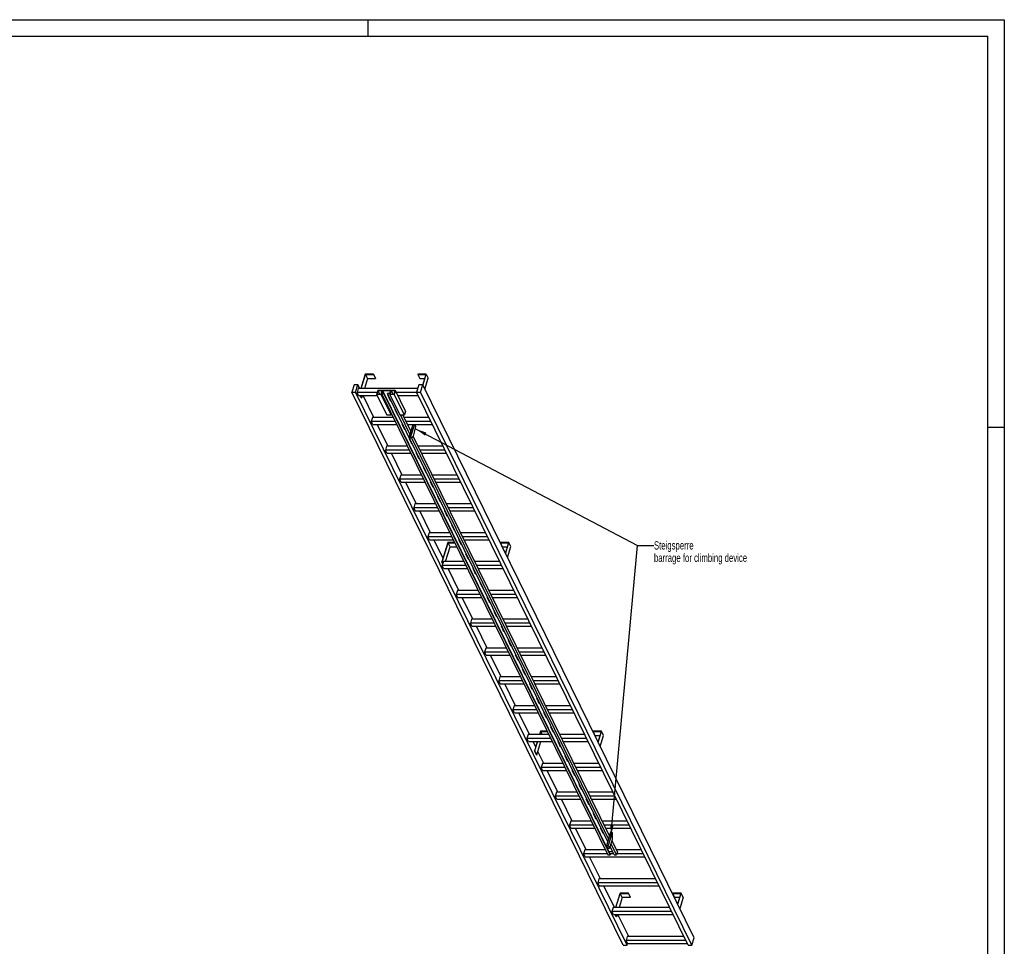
# Model space of a CAD drawing. Header units: millimetres. Extents: x 0 to 11880, y 0 to 8400.
# Tile 4 of 4: x 5940 to 11880, y 2807 to 8400. Entities that reach past the tile are written whole.
import ezdxf

# ---------------------------------------------------------------- set-up
doc = ezdxf.new("R2010")
doc.units = ezdxf.units.MM
doc.header["$LTSCALE"] = 653.4
doc.layers.get('0').update_dxf_attribs({"linetype": 'CONTINUOUS'})
doc.layers.add('053_NOTES', color=7, linetype='CONTINUOUS')
doc.styles.get("Standard").update_dxf_attribs({"font": 'txt', "width": 0.7})
doc.dimstyles.get("Standard").update_dxf_attribs({"dimtxt": 50, "dimasz": 70, "dimexe": 2, "dimexo": 1, "dimtad": 1, "dimtxsty": 'Standard', "dimblk": '_FILLED', "dimblk1": '_FILLED', "dimblk2": '_FILLED', "dimcen": 0.09, "dimazin": 2, "dimtol": 1, "dimtp": 0.01, "dimtm": 0.01, "dimtfac": 1, "dimtofl": 0, "dimtmove": 0, "dimatfit": 3, "dimldrblk": '_FILLED', "dimfxl": 1, "dimtolj": 1, "dimarcsym": 0})

# ---------------------------------------------------------------- blocks, each defined once
blk = doc.blocks.new('_FILLED')
at = {"color": 0, "linetype": 'ByBlock'}
blk.add_solid([(0, 0), (-1, 0.143), (-1, -0.143)], dxfattribs=at)

msp = doc.modelspace()

# ---------------------------------------------------------------- linework, layer by layer
at = {"color": 3, "linetype": 'Continuous'}
for p, q in [((0, 8400), (11880, 8400)), ((8040, 8400), (8040, 8300)), ((11880, 8400), (11880, 0)), ((11780, 5940), (11880, 5940))]:
    msp.add_line(p, q, dxfattribs=at)
at = {"color": 5, "linetype": 'Continuous'}
for p in [(100, 8300), (11780, 100)]:
    msp.add_line(p, (11780, 8300), dxfattribs=at)
at = {"color": 7, "linetype": 'Continuous'}
for p, q in [((8024.592, 6260.035), (7997.675, 6172.934)), ((7999.518, 6172.934), (8025.95, 6258.468)), ((8075.25, 6260.035), (8024.592, 6260.035)), ((8025.95, 6258.468), (8038.151, 6233.604)), ((8025.95, 6258.468), (8074.766, 6258.468)), ((8074.766, 6258.468), (8075.25, 6260.035)), ((8074.766, 6258.468), (8086.968, 6233.604)), ((8075.25, 6260.035), (8087.452, 6235.17)), ((8342.358, 6260.035), (8341.874, 6258.468)), ((8341.874, 6258.468), (8354.075, 6233.604)), ((8341.874, 6258.468), (8390.69, 6258.468)), ((8393.016, 6260.035), (8342.358, 6260.035)), ((8390.69, 6258.468), (8371.369, 6195.944)), ((8372.502, 6193.653), (8393.016, 6260.035)), ((8393.016, 6260.035), (8405.218, 6235.17)), ((7956.902, 6195.941), (7943.104, 6151.291)), ((7979.928, 6195.941), (7956.902, 6195.941)), ((7966.131, 6151.291), (7979.928, 6195.941)), ((7991.219, 6172.934), (7979.928, 6195.941)), ((8038.151, 6233.604), (8019.403, 6172.934)), ((8038.151, 6233.604), (8086.968, 6233.604)), ((8086.968, 6233.604), (8087.452, 6235.17)), ((8348.353, 6195.941), (8334.555, 6151.291)), ((8371.379, 6195.941), (8348.353, 6195.941)), ((8354.075, 6233.604), (8383.006, 6233.604)), ((8357.582, 6151.291), (8371.379, 6195.941)), ((10009.454, 2857.896), (8371.379, 6195.941)), ((8384.704, 6168.788), (8405.218, 6235.17)), ((9581.179, 2813.246), (7943.104, 6151.291)), ((7943.104, 6151.291), (7966.131, 6151.291)), ((9604.206, 2813.246), (7966.131, 6151.291)), ((7982.761, 6172.934), (7975.499, 6149.434)), ((7984.651, 6130.786), (7975.499, 6149.434)), ((8096.347, 6149.434), (7975.499, 6149.434)), ((8341.243, 6172.934), (7982.761, 6172.934)), ((7984.651, 6130.786), (8096.585, 6130.786)), ((8000.483, 6117.671), (7994.048, 6130.786)), ((7995.89, 6130.786), (8002.325, 6117.671)), ((8006.378, 6130.786), (8002.325, 6117.671)), ((8076.63, 5998.883), (8011.902, 6130.786)), ((8100.165, 6161.788), (8092.903, 6138.288)), ((8092.903, 6138.288), (8153.911, 6013.966)), ((8120.535, 6138.288), (8092.903, 6138.288)), ((8100.844, 6161.005), (8094.066, 6139.072)), ((8094.066, 6139.072), (8119.856, 6139.072)), ((8100.165, 6161.788), (8207.008, 6161.788)), ((8100.844, 6161.005), (8111.607, 6139.072)), ((8126.634, 6161.005), (8100.844, 6161.005)), ((8119.856, 6139.072), (8126.634, 6161.005)), ((8122.012, 6143.067), (8120.535, 6138.288)), ((8181.543, 6013.966), (8120.535, 6138.288)), ((8122.012, 6143.067), (9488.599, 3358.254)), ((8135.827, 6143.067), (8122.012, 6143.067)), ((8128.5, 6161.083), (8123.175, 6143.85)), ((8123.175, 6143.85), (8136.069, 6143.85)), ((8128.5, 6161.083), (9495.088, 3376.27)), ((8178.237, 6161.083), (8128.5, 6161.083)), ((8136.069, 6143.85), (8135.827, 6143.067)), ((9502.415, 3358.254), (8135.827, 6143.067)), ((8136.069, 6143.85), (9502.657, 3359.037)), ((8159.775, 6143.067), (8160.017, 6143.85)), ((9487.559, 3437.328), (8159.775, 6143.067)), ((8173.591, 6143.067), (8159.775, 6143.067)), ((8160.017, 6143.85), (8172.912, 6143.85)), ((8160.648, 6133.111), (8175.9, 6102.03)), ((8164.661, 6133.111), (8160.648, 6133.111)), ((8161.212, 6133.111), (8176.118, 6102.735)), ((8162.353, 6130.786), (8165.801, 6130.786)), ((8173.591, 6143.067), (8172.114, 6138.288)), ((8172.114, 6138.288), (8233.123, 6013.966)), ((8199.746, 6138.288), (8172.114, 6138.288)), ((8172.912, 6143.85), (8178.237, 6161.083)), ((8180.055, 6161.005), (8173.277, 6139.072)), ((8173.277, 6139.072), (8199.067, 6139.072)), ((8180.055, 6161.005), (8190.819, 6139.072)), ((8205.845, 6161.005), (8180.055, 6161.005)), ((8199.067, 6139.072), (8205.845, 6161.005)), ((8207.008, 6161.788), (8199.746, 6138.288)), ((8260.755, 6013.966), (8199.746, 6138.288)), ((8268.017, 6037.466), (8207.008, 6161.788)), ((8335.467, 6149.434), (8213.071, 6149.434)), ((8222.222, 6130.786), (8344.618, 6130.786)), ((9972.63, 2813.246), (8334.555, 6151.291)), ((8334.555, 6151.291), (8357.582, 6151.291)), ((9995.656, 2813.246), (8357.582, 6151.291)), ((8000.483, 6117.671), (8002.325, 6117.671)), ((8175.9, 6102.03), (8176.118, 6102.735)), ((8175.9, 6102.03), (8179.913, 6102.03)), ((8176.118, 6102.735), (8179.567, 6102.735)), ((8153.911, 6013.966), (8181.543, 6013.966)), ((8183.02, 6018.745), (8181.543, 6013.966)), ((8203.354, 6046.085), (8218.606, 6015.005)), ((8207.367, 6046.085), (8203.354, 6046.085)), ((8203.918, 6046.085), (8218.824, 6015.71)), ((8218.606, 6015.005), (8218.824, 6015.71)), ((8218.606, 6015.005), (8222.619, 6015.005)), ((8218.824, 6015.71), (8222.273, 6015.71)), ((8233.123, 6013.966), (8260.755, 6013.966)), ((8294.235, 5897.22), (8236.944, 6013.966)), ((8300.02, 5915.941), (8251.917, 6013.966)), ((8268.017, 6037.466), (8260.755, 6013.966)), ((8068.173, 5998.883), (8060.911, 5975.383)), ((8070.062, 5956.735), (8060.911, 5975.383)), ((8204.298, 5975.383), (8060.911, 5975.383)), ((8192.766, 5998.883), (8068.173, 5998.883)), ((8070.062, 5956.735), (8213.45, 5956.735)), ((8162.042, 5824.832), (8097.314, 5956.735)), ((8246.06, 5959.06), (8261.312, 5927.979)), ((8250.072, 5959.06), (8246.06, 5959.06)), ((8246.624, 5959.06), (8261.53, 5928.684)), ((8247.765, 5956.735), (8251.213, 5956.735)), ((8409.346, 5998.883), (8259.318, 5998.883)), ((8420.878, 5975.383), (8270.85, 5975.383)), ((8280.002, 5956.735), (8430.03, 5956.735)), ((8312.627, 5956.735), (8289.369, 5881.475)), ((8321.837, 5956.735), (8298.58, 5881.475)), ((8330.413, 5944.267), (8324.294, 5956.735)), ((8324.676, 5917.659), (8330.413, 5944.267)), ((8261.312, 5927.979), (8261.53, 5928.684)), ((8261.312, 5927.979), (8265.324, 5927.979)), ((8261.53, 5928.684), (8264.979, 5928.684)), ((8289.369, 5881.475), (8292.42, 5875.259)), ((8289.369, 5881.475), (8298.58, 5881.475)), ((8298.58, 5881.475), (8301.63, 5875.259)), ((8301.63, 5875.259), (8314.993, 5886.326)), ((9498.682, 3473.325), (8314.68, 5886.067)), ((8314.993, 5886.326), (8324.676, 5917.659)), ((8153.585, 5824.832), (8146.323, 5801.333)), ((8278.178, 5824.832), (8153.585, 5824.832)), ((8288.766, 5872.034), (8304.018, 5840.954)), ((8292.778, 5872.034), (8288.766, 5872.034)), ((8289.33, 5872.034), (8304.236, 5841.659)), ((8292.42, 5875.259), (8301.63, 5875.259)), ((8304.018, 5840.954), (8304.236, 5841.659)), ((8304.018, 5840.954), (8308.03, 5840.954)), ((9492.897, 3454.603), (8304.035, 5877.25)), ((8304.236, 5841.659), (8307.684, 5841.659)), ((8494.758, 5824.832), (8344.73, 5824.832)), ((8155.474, 5782.684), (8146.323, 5801.333)), ((8289.71, 5801.333), (8146.323, 5801.333)), ((8155.474, 5782.684), (8298.861, 5782.684)), ((8247.454, 5650.782), (8182.725, 5782.684)), ((8331.472, 5785.009), (8346.724, 5753.929)), ((8335.484, 5785.009), (8331.472, 5785.009)), ((8332.035, 5785.009), (8346.942, 5754.634)), ((8333.176, 5782.684), (8336.625, 5782.684)), ((8506.29, 5801.333), (8356.262, 5801.333)), ((8365.413, 5782.684), (8515.441, 5782.684)), ((8346.724, 5753.929), (8346.942, 5754.634)), ((8346.724, 5753.929), (8350.736, 5753.929)), ((8346.942, 5754.634), (8350.39, 5754.634)), ((8238.997, 5650.782), (8231.735, 5627.282)), ((8363.59, 5650.782), (8238.997, 5650.782)), ((8374.178, 5697.984), (8389.43, 5666.903)), ((8378.19, 5697.984), (8374.178, 5697.984)), ((8374.741, 5697.984), (8389.647, 5667.608)), ((8389.43, 5666.903), (8389.647, 5667.608)), ((8389.43, 5666.903), (8393.442, 5666.903)), ((8389.647, 5667.608), (8393.096, 5667.608)), ((8580.17, 5650.782), (8430.142, 5650.782)), ((8240.886, 5608.633), (8231.735, 5627.282)), ((8375.122, 5627.282), (8231.735, 5627.282)), ((8240.886, 5608.633), (8384.273, 5608.633)), ((8332.866, 5476.731), (8268.137, 5608.633)), ((8416.883, 5610.958), (8432.135, 5579.878)), ((8420.896, 5610.958), (8416.883, 5610.958)), ((8417.447, 5610.958), (8432.353, 5580.583)), ((8418.588, 5608.633), (8422.037, 5608.633)), ((8591.702, 5627.282), (8441.674, 5627.282)), ((8450.825, 5608.633), (8600.853, 5608.633)), ((8432.135, 5579.878), (8432.353, 5580.583)), ((8432.135, 5579.878), (8436.148, 5579.878)), ((8432.353, 5580.583), (8435.802, 5580.583)), ((8324.408, 5476.731), (8317.146, 5453.231)), ((8449.002, 5476.731), (8324.408, 5476.731)), ((8459.589, 5523.933), (8474.841, 5492.852)), ((8463.602, 5523.933), (8459.589, 5523.933)), ((8460.153, 5523.933), (8475.059, 5493.557)), ((8474.841, 5492.852), (8475.059, 5493.557)), ((8474.841, 5492.852), (8478.854, 5492.852)), ((8475.059, 5493.557), (8478.508, 5493.557)), ((8665.581, 5476.731), (8515.554, 5476.731)), ((8326.298, 5434.583), (8317.146, 5453.231)), ((8460.534, 5453.231), (8317.146, 5453.231)), ((8326.298, 5434.583), (8469.685, 5434.583)), ((8418.277, 5302.68), (8353.549, 5434.583)), ((8502.295, 5436.907), (8517.547, 5405.827)), ((8506.308, 5436.907), (8502.295, 5436.907)), ((8502.859, 5436.907), (8517.765, 5406.532)), ((8504, 5434.583), (8507.448, 5434.583)), ((8517.547, 5405.827), (8517.765, 5406.532)), ((8517.547, 5405.827), (8521.56, 5405.827)), ((8517.765, 5406.532), (8521.214, 5406.532)), ((8677.113, 5453.231), (8527.086, 5453.231)), ((8536.237, 5434.583), (8686.265, 5434.583)), ((8545.001, 5349.882), (8560.253, 5318.802)), ((8549.013, 5349.882), (8545.001, 5349.882)), ((8545.565, 5349.882), (8560.471, 5319.507)), ((8409.82, 5302.68), (8402.558, 5279.18)), ((8534.413, 5302.68), (8409.82, 5302.68)), ((8560.253, 5318.802), (8560.471, 5319.507)), ((8560.253, 5318.802), (8564.266, 5318.802)), ((8560.471, 5319.507), (8563.92, 5319.507)), ((8750.993, 5302.68), (8600.965, 5302.68)), ((8411.709, 5260.532), (8402.558, 5279.18)), ((8545.945, 5279.18), (8402.558, 5279.18)), ((8411.709, 5260.532), (8555.097, 5260.532)), ((8493.785, 5148.811), (8438.961, 5260.532)), ((8523.196, 5243.985), (8486.886, 5126.486)), ((8488.729, 5126.486), (8524.554, 5242.418)), ((8563.217, 5243.985), (8523.196, 5243.985)), ((8536.756, 5217.554), (8524.554, 5242.418)), ((8524.554, 5242.418), (8563.985, 5242.418)), ((8587.707, 5262.857), (8602.959, 5231.776)), ((8591.719, 5262.857), (8587.707, 5262.857)), ((8588.271, 5262.857), (8603.177, 5232.481)), ((8589.411, 5260.532), (8592.86, 5260.532)), ((8602.959, 5231.776), (8603.177, 5232.481)), ((8602.959, 5231.776), (8606.971, 5231.776)), ((8603.177, 5232.481), (8606.625, 5232.481)), ((8762.525, 5279.18), (8612.497, 5279.18)), ((8621.649, 5260.532), (8771.676, 5260.532)), ((8840.962, 5243.985), (8840.478, 5242.418)), ((8852.68, 5217.554), (8840.478, 5242.418)), ((8840.478, 5242.418), (8889.295, 5242.418)), ((8891.621, 5243.985), (8840.962, 5243.985)), ((8889.295, 5242.418), (8869.977, 5179.906)), ((8871.107, 5177.603), (8891.621, 5243.985)), ((8903.823, 5219.121), (8891.621, 5243.985)), ((8509.276, 5128.629), (8536.756, 5217.554)), ((8536.756, 5217.554), (8576.187, 5217.554)), ((8630.413, 5175.831), (8645.665, 5144.751)), ((8634.425, 5175.831), (8630.413, 5175.831)), ((8630.976, 5175.831), (8645.883, 5145.456)), ((8852.68, 5217.554), (8881.611, 5217.554)), ((8883.309, 5152.739), (8903.823, 5219.121)), ((8491.601, 5116.879), (8486.886, 5126.486)), ((8486.886, 5126.486), (8488.729, 5126.486)), ((8491.601, 5116.879), (8487.97, 5105.129)), ((8493.443, 5116.879), (8488.729, 5126.486)), ((8491.601, 5116.879), (8493.443, 5116.879)), ((8497.074, 5128.629), (8493.443, 5116.879)), ((8619.825, 5128.629), (8497.074, 5128.629)), ((8645.665, 5144.751), (8645.883, 5145.456)), ((8645.665, 5144.751), (8649.677, 5144.751)), ((8645.883, 5145.456), (8649.331, 5145.456)), ((8836.405, 5128.629), (8686.377, 5128.629)), ((8497.121, 5086.481), (8487.97, 5105.129)), ((8631.357, 5105.129), (8487.97, 5105.129)), ((8497.121, 5086.481), (8640.508, 5086.481)), ((8589.101, 4954.578), (8524.372, 5086.481)), ((8673.119, 5088.806), (8688.371, 5057.725)), ((8677.131, 5088.806), (8673.119, 5088.806)), ((8673.682, 5088.806), (8688.588, 5058.43)), ((8674.823, 5086.481), (8678.272, 5086.481)), ((8688.371, 5057.725), (8688.588, 5058.43)), ((8688.371, 5057.725), (8692.383, 5057.725)), ((8688.588, 5058.43), (8692.037, 5058.43)), ((8847.937, 5105.129), (8697.909, 5105.129)), ((8707.06, 5086.481), (8857.088, 5086.481)), ((8715.824, 5001.78), (8731.076, 4970.7)), ((8719.837, 5001.78), (8715.824, 5001.78)), ((8716.388, 5001.78), (8731.294, 4971.405)), ((8580.643, 4954.578), (8573.382, 4931.079)), ((8582.533, 4912.43), (8573.382, 4931.079)), ((8716.769, 4931.079), (8573.382, 4931.079)), ((8705.237, 4954.578), (8580.643, 4954.578)), ((8731.076, 4970.7), (8731.294, 4971.405)), ((8731.076, 4970.7), (8735.089, 4970.7)), ((8731.294, 4971.405), (8734.743, 4971.405)), ((8921.817, 4954.578), (8771.789, 4954.578)), ((8933.349, 4931.079), (8783.321, 4931.079)), ((8582.533, 4912.43), (8725.92, 4912.43)), ((8674.513, 4780.528), (8609.784, 4912.43)), ((8758.53, 4914.755), (8773.782, 4883.675)), ((8762.543, 4914.755), (8758.53, 4914.755)), ((8759.094, 4914.755), (8774, 4884.38)), ((8760.235, 4912.43), (8763.684, 4912.43)), ((8773.782, 4883.675), (8774, 4884.38)), ((8773.782, 4883.675), (8777.795, 4883.675)), ((8774, 4884.38), (8777.449, 4884.38)), ((8792.472, 4912.43), (8942.5, 4912.43)), ((8801.236, 4827.73), (8816.488, 4796.649)), ((8805.249, 4827.73), (8801.236, 4827.73)), ((8801.8, 4827.73), (8816.706, 4797.354)), ((8666.055, 4780.528), (8658.793, 4757.028)), ((8667.944, 4738.38), (8658.793, 4757.028)), ((8802.18, 4757.028), (8658.793, 4757.028)), ((8790.648, 4780.528), (8666.055, 4780.528)), ((8816.488, 4796.649), (8816.706, 4797.354)), ((8816.488, 4796.649), (8820.501, 4796.649)), ((8816.706, 4797.354), (8820.155, 4797.354)), ((9007.228, 4780.528), (8857.2, 4780.528)), ((9018.76, 4757.028), (8868.732, 4757.028)), ((8667.944, 4738.38), (8811.332, 4738.38)), ((8759.924, 4606.477), (8695.196, 4738.38)), ((8843.942, 4740.704), (8859.194, 4709.624)), ((8847.954, 4740.704), (8843.942, 4740.704)), ((8844.506, 4740.704), (8859.412, 4710.329)), ((8845.647, 4738.38), (8849.095, 4738.38)), ((8859.194, 4709.624), (8859.412, 4710.329)), ((8859.194, 4709.624), (8863.207, 4709.624)), ((8859.412, 4710.329), (8862.861, 4710.329)), ((8877.884, 4738.38), (9027.912, 4738.38)), ((8886.648, 4653.679), (8901.9, 4622.598)), ((8890.66, 4653.679), (8886.648, 4653.679)), ((8887.212, 4653.679), (8902.118, 4623.303)), ((8751.467, 4606.477), (8744.205, 4582.977)), ((8753.356, 4564.329), (8744.205, 4582.977)), ((8887.592, 4582.977), (8744.205, 4582.977)), ((8876.06, 4606.477), (8751.467, 4606.477)), ((8901.9, 4622.598), (8902.118, 4623.303)), ((8901.9, 4622.598), (8905.912, 4622.598)), ((8902.118, 4623.303), (8905.566, 4623.303)), ((9092.64, 4606.477), (8942.612, 4606.477)), ((9104.172, 4582.977), (8954.144, 4582.977)), ((8753.356, 4564.329), (8896.743, 4564.329)), ((8845.336, 4432.426), (8780.608, 4564.329)), ((8929.354, 4566.653), (8944.606, 4535.573)), ((8933.366, 4566.653), (8929.354, 4566.653)), ((8929.918, 4566.653), (8944.824, 4536.278)), ((8931.058, 4564.329), (8934.507, 4564.329)), ((8944.606, 4535.573), (8944.824, 4536.278)), ((8944.606, 4535.573), (8948.618, 4535.573)), ((8944.824, 4536.278), (8948.272, 4536.278)), ((8963.295, 4564.329), (9113.323, 4564.329)), ((8976.072, 4479.628), (8972.06, 4479.628)), ((8972.06, 4479.628), (8987.312, 4448.548)), ((8972.623, 4479.628), (8987.53, 4449.253)), ((8836.879, 4432.426), (8829.617, 4408.926)), ((8973.004, 4408.926), (8829.617, 4408.926)), ((8838.768, 4390.278), (8829.617, 4408.926)), ((8961.472, 4432.426), (8836.879, 4432.426)), ((8987.312, 4448.548), (8987.53, 4449.253)), ((8987.312, 4448.548), (8991.324, 4448.548)), ((8987.53, 4449.253), (8990.978, 4449.253)), ((9178.052, 4432.426), (9028.024, 4432.426)), ((9189.584, 4408.926), (9039.556, 4408.926)), ((8838.768, 4390.278), (8982.155, 4390.278)), ((8930.748, 4258.375), (8866.019, 4390.278)), ((9018.778, 4392.603), (9014.765, 4392.603)), ((9014.765, 4392.603), (9030.018, 4361.522)), ((9015.329, 4392.603), (9030.235, 4362.227)), ((9016.47, 4390.278), (9019.919, 4390.278)), ((9030.018, 4361.522), (9030.235, 4362.227)), ((9030.018, 4361.522), (9034.03, 4361.522)), ((9030.235, 4362.227), (9033.684, 4362.227)), ((9048.707, 4390.278), (9198.735, 4390.278)), ((9061.484, 4305.577), (9057.471, 4305.577)), ((9057.471, 4305.577), (9072.723, 4274.497)), ((9058.035, 4305.577), (9072.941, 4275.202)), ((8922.29, 4258.375), (8915.028, 4234.875)), ((9058.416, 4234.875), (8915.028, 4234.875)), ((8924.18, 4216.227), (8915.028, 4234.875)), ((9046.884, 4258.375), (8922.29, 4258.375)), ((9072.723, 4274.497), (9072.941, 4275.202)), ((9072.723, 4274.497), (9076.736, 4274.497)), ((9072.941, 4275.202), (9076.39, 4275.202)), ((9104.19, 4218.552), (9100.177, 4218.552)), ((9100.177, 4218.552), (9115.429, 4187.471)), ((9100.741, 4218.552), (9115.647, 4188.176)), ((9263.463, 4258.375), (9113.436, 4258.375)), ((9274.995, 4234.875), (9124.968, 4234.875)), ((8924.18, 4216.227), (9067.567, 4216.227)), ((9016.159, 4084.324), (8951.431, 4216.227)), ((9101.882, 4216.227), (9105.33, 4216.227)), ((9115.429, 4187.471), (9115.647, 4188.176)), ((9115.429, 4187.471), (9119.442, 4187.471)), ((9115.647, 4188.176), (9119.096, 4188.176)), ((9134.119, 4216.227), (9284.147, 4216.227)), ((9082.255, 4104.744), (9075.945, 4084.324)), ((9077.787, 4084.324), (9083.613, 4103.177)), ((9122.275, 4104.744), (9082.255, 4104.744)), ((9083.613, 4103.177), (9123.044, 4103.177)), ((9092.864, 4084.324), (9083.613, 4103.177)), ((9146.895, 4131.526), (9142.883, 4131.526)), ((9142.883, 4131.526), (9158.135, 4100.446)), ((9143.447, 4131.526), (9158.353, 4101.151)), ((9158.135, 4100.446), (9158.353, 4101.151)), ((9158.135, 4100.446), (9162.148, 4100.446)), ((9158.353, 4101.151), (9161.802, 4101.151)), ((9400.021, 4104.744), (9399.537, 4103.177)), ((9399.537, 4103.177), (9448.353, 4103.177)), ((9411.739, 4078.312), (9399.537, 4103.177)), ((9450.679, 4104.744), (9400.021, 4104.744)), ((9448.353, 4103.177), (9429.035, 4040.665)), ((9430.166, 4038.361), (9450.679, 4104.744)), ((9462.881, 4079.879), (9450.679, 4104.744)), ((9007.702, 4084.324), (9000.44, 4060.825)), ((9143.827, 4060.825), (9000.44, 4060.825)), ((9009.591, 4042.176), (9000.44, 4060.825)), ((9132.295, 4084.324), (9007.702, 4084.324)), ((9009.591, 4042.176), (9152.979, 4042.176)), ((9052.844, 4009.569), (9036.843, 4042.176)), ((9062.92, 4042.176), (9045.945, 3987.244)), ((9047.787, 3987.244), (9064.762, 4042.176)), ((9059.989, 3962.38), (9084.648, 4042.176)), ((9189.601, 4044.501), (9185.589, 4044.501)), ((9185.589, 4044.501), (9200.841, 4013.421)), ((9186.153, 4044.501), (9201.059, 4014.126)), ((9187.293, 4042.176), (9190.742, 4042.176)), ((9348.875, 4084.324), (9198.847, 4084.324)), ((9360.407, 4060.825), (9210.379, 4060.825)), ((9219.531, 4042.176), (9369.558, 4042.176)), ((9411.739, 4078.312), (9440.669, 4078.312)), ((9442.367, 4013.497), (9462.881, 4079.879)), ((9045.945, 3987.244), (9047.787, 3987.244)), ((9058.147, 3962.38), (9045.945, 3987.244)), ((9059.989, 3962.38), (9047.787, 3987.244)), ((9101.571, 3910.274), (9066.176, 3982.402)), ((9200.841, 4013.421), (9201.059, 4014.126)), ((9200.841, 4013.421), (9204.853, 4013.421)), ((9201.059, 4014.126), (9204.507, 4014.126)), ((9058.147, 3962.38), (9059.989, 3962.38)), ((9232.307, 3957.476), (9228.295, 3957.476)), ((9228.295, 3957.476), (9243.547, 3926.395)), ((9228.859, 3957.476), (9243.765, 3927.1)), ((9243.547, 3926.395), (9243.765, 3927.1)), ((9243.547, 3926.395), (9247.559, 3926.395)), ((9243.765, 3927.1), (9247.213, 3927.1)), ((9093.114, 3910.274), (9085.852, 3886.774)), ((9229.239, 3886.774), (9085.852, 3886.774)), ((9095.003, 3868.126), (9085.852, 3886.774)), ((9217.707, 3910.274), (9093.114, 3910.274)), ((9095.003, 3868.126), (9238.39, 3868.126)), ((9186.983, 3736.223), (9122.254, 3868.126)), ((9275.013, 3870.45), (9271.001, 3870.45)), ((9271.001, 3870.45), (9286.253, 3839.37)), ((9271.564, 3870.45), (9286.471, 3840.075)), ((9272.705, 3868.126), (9276.154, 3868.126)), ((9434.287, 3910.274), (9284.259, 3910.274)), ((9445.819, 3886.774), (9295.791, 3886.774)), ((9304.942, 3868.126), (9454.97, 3868.126)), ((9286.253, 3839.37), (9286.471, 3840.075)), ((9286.253, 3839.37), (9290.265, 3839.37)), ((9286.471, 3840.075), (9289.919, 3840.075)), ((9317.719, 3783.425), (9313.706, 3783.425)), ((9313.706, 3783.425), (9328.959, 3752.344)), ((9314.27, 3783.425), (9329.176, 3753.049)), ((9328.959, 3752.344), (9329.176, 3753.049)), ((9328.959, 3752.344), (9332.971, 3752.344)), ((9329.176, 3753.049), (9332.625, 3753.049)), ((9178.526, 3736.223), (9171.264, 3712.723)), ((9314.651, 3712.723), (9171.264, 3712.723)), ((9180.415, 3694.075), (9171.264, 3712.723)), ((9303.119, 3736.223), (9178.526, 3736.223)), ((9180.415, 3694.075), (9323.802, 3694.075)), ((9272.395, 3562.172), (9207.666, 3694.075)), ((9360.425, 3696.4), (9356.412, 3696.4)), ((9356.412, 3696.4), (9371.664, 3665.319)), ((9356.976, 3696.4), (9371.882, 3666.024)), ((9358.117, 3694.075), (9361.566, 3694.075)), ((9519.699, 3736.223), (9369.671, 3736.223)), ((9531.231, 3712.723), (9381.203, 3712.723)), ((9390.354, 3694.075), (9540.382, 3694.075)), ((9371.664, 3665.319), (9371.882, 3666.024)), ((9371.664, 3665.319), (9375.677, 3665.319)), ((9371.882, 3666.024), (9375.331, 3666.024)), ((9403.131, 3609.374), (9399.118, 3609.374)), ((9399.118, 3609.374), (9414.37, 3578.294)), ((9399.682, 3609.374), (9414.588, 3578.999)), ((9414.37, 3578.294), (9414.588, 3578.999)), ((9414.37, 3578.294), (9418.383, 3578.294)), ((9414.588, 3578.999), (9418.037, 3578.999)), ((9263.937, 3562.172), (9256.675, 3538.672)), ((9400.063, 3538.672), (9256.675, 3538.672)), ((9265.827, 3520.024), (9256.675, 3538.672)), ((9388.531, 3562.172), (9263.937, 3562.172)), ((9265.827, 3520.024), (9409.214, 3520.024)), ((9357.806, 3388.121), (9293.078, 3520.024)), ((9445.837, 3522.349), (9441.824, 3522.349)), ((9441.824, 3522.349), (9457.076, 3491.268)), ((9442.388, 3522.349), (9457.294, 3491.973)), ((9443.529, 3520.024), (9446.977, 3520.024)), ((9605.11, 3562.172), (9455.083, 3562.172)), ((9616.642, 3538.672), (9466.615, 3538.672)), ((9475.766, 3520.024), (9625.794, 3520.024)), ((9457.076, 3491.268), (9457.294, 3491.973)), ((9457.076, 3491.268), (9461.089, 3491.268)), ((9457.294, 3491.973), (9460.743, 3491.973)), ((9505, 3493.77), (9480.794, 3415.437)), ((9514.211, 3493.77), (9490.004, 3415.437)), ((9505, 3493.77), (9514.211, 3493.77)), ((9506.418, 3420.289), (9516.1, 3451.622)), ((9517.261, 3487.554), (9514.211, 3493.77)), ((9516.1, 3451.622), (9517.261, 3487.554)), ((9349.349, 3388.121), (9342.087, 3364.622)), ((9473.942, 3388.121), (9349.349, 3388.121)), ((9480.794, 3415.437), (9490.004, 3415.437)), ((9480.794, 3415.437), (9488.42, 3399.897)), ((9486.939, 3435.323), (9484.53, 3435.323)), ((9484.53, 3435.323), (9486.008, 3432.311)), ((9485.094, 3435.323), (9486.226, 3433.016)), ((9488.42, 3399.897), (9497.63, 3399.897)), ((9490.004, 3415.437), (9497.63, 3399.897)), ((9497.63, 3399.897), (9506.418, 3420.289)), ((9499.634, 3404.545), (9499.782, 3404.243)), ((9499.782, 3404.243), (9500, 3404.948)), ((9499.782, 3404.243), (9503.794, 3404.243)), ((9499.897, 3405.157), (9500, 3404.948)), ((9500, 3404.948), (9503.448, 3404.948)), ((9526.363, 3358.254), (9501.51, 3408.899)), ((9540.178, 3358.254), (9507.7, 3424.438)), ((9545.964, 3376.975), (9513.485, 3443.16)), ((9690.522, 3388.121), (9540.494, 3388.121)), ((9485.474, 3364.622), (9342.087, 3364.622)), ((9351.238, 3345.973), (9342.087, 3364.622)), ((9351.238, 3345.973), (9711.205, 3345.973)), ((9443.218, 3214.071), (9378.49, 3345.973)), ((9488.599, 3358.254), (9502.415, 3358.254)), ((9495.088, 3376.27), (9494.745, 3375.161)), ((9517.521, 3376.27), (9495.088, 3376.27)), ((9523.238, 3364.622), (9499.917, 3364.622)), ((9502.415, 3358.254), (9502.657, 3359.037)), ((9526.363, 3358.254), (9540.178, 3358.254)), ((9545.964, 3376.975), (9540.178, 3358.254)), ((9702.054, 3364.622), (9542.146, 3364.622)), ((9434.761, 3214.071), (9427.499, 3190.571)), ((9775.934, 3214.071), (9434.761, 3214.071)), ((9787.466, 3190.571), (9427.499, 3190.571)), ((9436.65, 3171.922), (9427.499, 3190.571)), ((9436.65, 3171.922), (9796.617, 3171.922)), ((9528.63, 3040.02), (9463.901, 3171.922)), ((9562.003, 3127.121), (9535.086, 3040.02)), ((9536.929, 3040.02), (9563.361, 3125.554)), ((9575.562, 3100.69), (9556.814, 3040.02)), ((9612.661, 3127.121), (9562.003, 3127.121)), ((9563.361, 3125.554), (9612.177, 3125.554)), ((9575.562, 3100.69), (9563.361, 3125.554)), ((9624.379, 3100.69), (9575.562, 3100.69)), ((9612.177, 3125.554), (9612.661, 3127.121)), ((9624.379, 3100.69), (9612.177, 3125.554)), ((9624.863, 3102.256), (9612.661, 3127.121)), ((9624.863, 3102.256), (9624.379, 3100.69)), ((9879.769, 3127.121), (9879.285, 3125.554)), ((9879.285, 3125.554), (9928.101, 3125.554)), ((9891.486, 3100.69), (9879.285, 3125.554)), ((9930.427, 3127.121), (9879.769, 3127.121)), ((9920.417, 3100.69), (9891.486, 3100.69)), ((9928.101, 3125.554), (9908.783, 3063.042)), ((9909.913, 3060.738), (9930.427, 3127.121)), ((9942.629, 3102.256), (9922.115, 3035.874)), ((9942.629, 3102.256), (9930.427, 3127.121)), ((9520.172, 3040.02), (9512.91, 3016.52)), ((9861.346, 3040.02), (9520.172, 3040.02)), ((9872.878, 3016.52), (9512.91, 3016.52)), ((9522.062, 2997.872), (9512.91, 3016.52)), ((9522.062, 2997.872), (9882.029, 2997.872)), ((9537.894, 2984.757), (9531.459, 2997.872)), ((9539.736, 2984.757), (9533.301, 2997.872)), ((9539.736, 2984.757), (9537.894, 2984.757)), ((9543.789, 2997.872), (9539.736, 2984.757)), ((9614.041, 2865.969), (9549.313, 2997.872)), ((9605.584, 2865.969), (9598.322, 2842.469)), ((9946.757, 2865.969), (9605.584, 2865.969)), ((9995.656, 2813.246), (10009.454, 2857.896)), ((9581.179, 2813.246), (9604.206, 2813.246)), ((9958.289, 2842.469), (9598.322, 2842.469)), ((9607.473, 2823.821), (9598.322, 2842.469)), ((9604.206, 2813.246), (9607.473, 2823.821)), ((9607.473, 2823.821), (9967.441, 2823.821)), ((9972.63, 2813.246), (9995.656, 2813.246))]:
    msp.add_line(p, q, dxfattribs=at)

# ---------------------------------------------------------------- texts
at = {"layer": '053_NOTES', "color": 2, "linetype": 'Continuous', "insert": (9766.454, 5251.867), "char_height": 50, "width": 1396.42857, "attachment_point": 1, "line_spacing_factor": 0.9}
msp.add_mtext('Steigsperre\\Pbarrage for climbing device', dxfattribs=at)

# ---------------------------------------------------------------- leaders
at = {"layer": '053_NOTES', "color": 2, "linetype": 'Continuous', "annotation_type": 0, "has_hookline": 1, "hookline_direction": 1, "text_width": 846.929}
for points in [[(8327.523, 5930.867), (9666.454, 5226.867), (9766.454, 5226.867)], [(9506.619, 3469.202), (9666.454, 5226.867), (9766.454, 5226.867)]]:
    msp.add_leader(points, dimstyle='Standard', override={"dimtad": 0}, dxfattribs=at)

doc.saveas('drawing.dxf')
